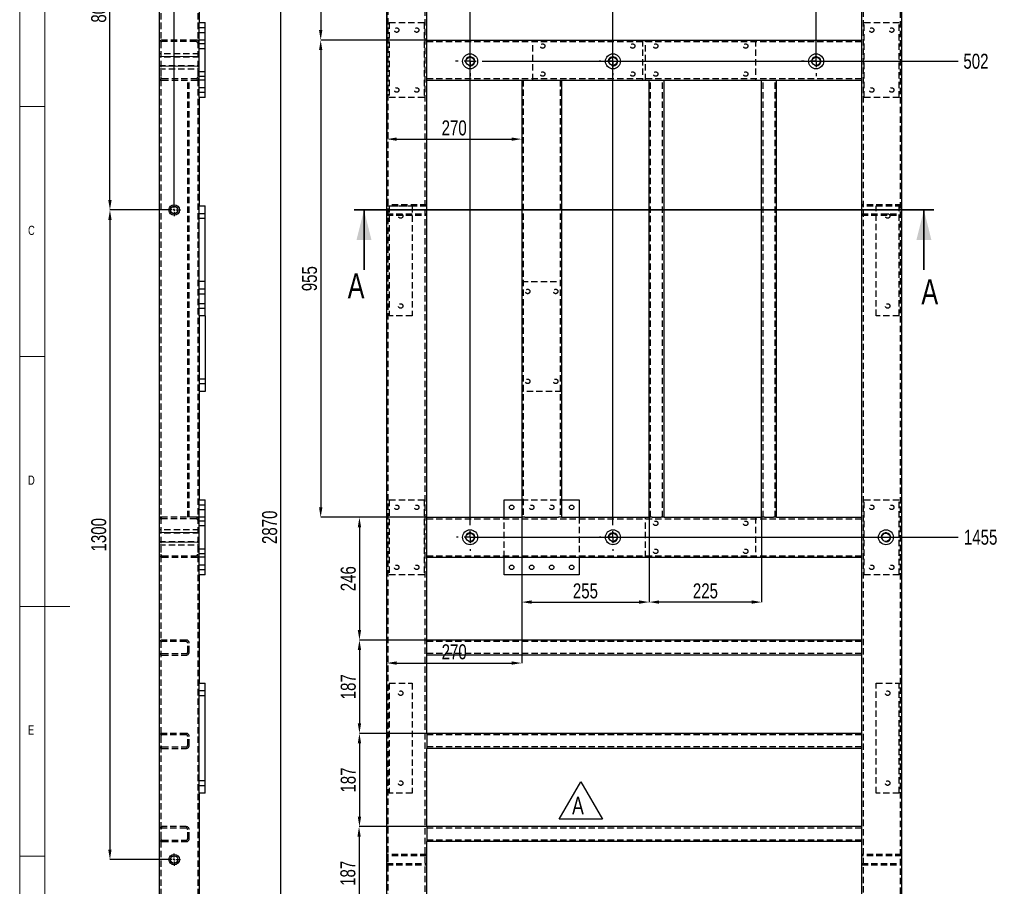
# Model space of a CAD drawing. Header units: millimetres. Extents: x 5 to 589, y 5 to 415.
# Tile 5 of 14: x 5 to 202, y 154 to 327. Entities that reach past the tile are written whole.
import ezdxf

# ---------------------------------------------------------------- set-up
doc = ezdxf.new("R2010")
doc.units = ezdxf.units.MM
doc.header["$PDSIZE"] = -1
doc.linetypes.add('CENTERX2', pattern=[20.32, 12.7, -2.54, 2.54, -2.54])
doc.linetypes.add('HIDDEN', pattern=[1.905, 1.27, -0.635])
for name, color, linetype in [('COTES', 1, 'Continuous'), ('NOTES', 6, 'Continuous'), ('TRAIT-FINS', 9, 'Continuous'), ('TRAIT-MIXTES', 3, 'CENTERX2'), ('TRAIT-TIRET', 2, 'HIDDEN')]:
    doc.layers.add(name, color=color, linetype=linetype)
doc.layers.add('TRAIT-FORT', color=4, linetype='Continuous', lineweight=25)
doc.styles.add('SLDTEXTSTYLE0', font='TXT', dxfattribs={"width": 0.75})
doc.dimstyles.new('SLDDIMSTYLE1', dxfattribs={"dimtxt": 3, "dimasz": 2, "dimexe": 0, "dimexo": 0.0625, "dimgap": 0.75, "dimtad": 0, "dimtih": 1, "dimtoh": 1, "dimdec": 0, "dimlfac": 10, "dimrnd": 1e-09, "dimzin": 12, "dimdsep": 46, "dimtxsty": 'SLDTEXTSTYLE0', "dimsah": 1, "dimcen": 0.09, "dimadec": 0, "dimazin": 3, "dimtfac": 1, "dimtdec": 0, "dimtofl": 0, "dimtmove": 0, "dimatfit": 3, "dimfxl": 1, "dimfrac": 2, "dimtolj": 1, "dimtzin": 12, "dimarcsym": 0})
doc.dimstyles.new('SLDDIMSTYLE2', dxfattribs={"dimtxt": 3, "dimasz": 2, "dimexe": 0, "dimexo": 0.0625, "dimgap": 0.75, "dimtad": 1, "dimdec": 0, "dimlfac": 10, "dimrnd": 1e-09, "dimzin": 12, "dimdsep": 46, "dimtxsty": 'SLDTEXTSTYLE0', "dimsah": 1, "dimcen": 0.09, "dimadec": 0, "dimazin": 3, "dimtfac": 1, "dimtdec": 0, "dimtofl": 0, "dimtmove": 0, "dimatfit": 3, "dimfxl": 1, "dimfrac": 2, "dimtolj": 1, "dimtzin": 12, "dimarcsym": 0})
doc.dimstyles.new('SLDDIMSTYLE6', dxfattribs={"dimtxt": 3, "dimasz": 2, "dimexe": 0, "dimexo": 0.0625, "dimgap": 0.75, "dimtad": 1, "dimdec": 0, "dimlfac": 10, "dimrnd": 1e-09, "dimzin": 12, "dimdsep": 46, "dimtxsty": 'SLDTEXTSTYLE0', "dimsah": 1, "dimcen": 0.09, "dimadec": 0, "dimazin": 3, "dimtfac": 1, "dimtdec": 0, "dimtmove": 0, "dimatfit": 0, "dimfxl": 1, "dimfrac": 2, "dimtolj": 1, "dimtzin": 12, "dimarcsym": 0})

# ---------------------------------------------------------------- blocks, each defined once
blk = doc.blocks.new('_D_1')
at = {"layer": 'COTES', "color": 0, "lineweight": -2, "transparency": 16777216}
blk.add_line((98.1, 319.07), (192.7, 319.07), dxfattribs=at)
at = {"layer": 'Defpoints', "color": 0, "transparency": 16777216}
for p in [(181.4, 369.32), (98.04, 319.07), (192.7, 319.07)]:
    blk.add_point(p, dxfattribs=at)
at = {"layer": 'COTES', "color": 0, "transparency": 16777216, "insert": (196.26, 319.07), "char_height": 3, "attachment_point": 5, "style": 'SLDTEXTSTYLE0'}
blk.add_mtext('\\A1;502', dxfattribs=at)
blk = doc.blocks.new('_D_2')
at = {"layer": 'COTES', "color": 0, "lineweight": -2, "transparency": 16777216}
blk.add_line((95.15, 223.82), (192.7, 223.82), dxfattribs=at)
at = {"layer": 'Defpoints', "color": 0, "transparency": 16777216}
for p in [(181.4, 369.32), (95.09, 223.82), (192.7, 223.82)]:
    blk.add_point(p, dxfattribs=at)
at = {"layer": 'COTES', "color": 0, "transparency": 16777216, "insert": (197.2, 223.82), "char_height": 3, "attachment_point": 5, "style": 'SLDTEXTSTYLE0'}
blk.add_mtext('\\A1;1455', dxfattribs=at)
blk = doc.blocks.new('_D_3')
at = {"layer": 'COTES', "color": 0, "lineweight": -2, "transparency": 16777216}
blk.add_line((181.46, 82.32), (192.7, 82.32), dxfattribs=at)
at = {"layer": 'Defpoints', "color": 0, "transparency": 16777216}
for p in [(181.4, 369.32), (181.4, 82.32), (192.7, 82.32)]:
    blk.add_point(p, dxfattribs=at)
at = {"layer": 'COTES', "color": 0, "transparency": 16777216, "insert": (197.39, 82.32), "char_height": 3, "attachment_point": 5, "style": 'SLDTEXTSTYLE0'}
blk.add_mtext('\\A1;2870', dxfattribs=at)
blk = doc.blocks.new('_D_5')
at = {"layer": 'COTES', "color": 0, "lineweight": -2, "transparency": 16777216}
blk.add_line((95.09, 226.58), (95.09, 374.34), dxfattribs=at)
at = {"layer": 'Defpoints', "color": 0, "transparency": 16777216}
for p in [(95.09, 374.34), (78.4, 369.32), (95.09, 226.52)]:
    blk.add_point(p, dxfattribs=at)
at = {"layer": 'COTES', "color": 0, "transparency": 16777216, "insert": (95.09, 377.72), "char_height": 3, "attachment_point": 5, "rotation": 90, "style": 'SLDTEXTSTYLE0'}
blk.add_mtext('\\A1;167', dxfattribs=at)
blk = doc.blocks.new('_D_6')
at = {"layer": 'COTES', "color": 0, "lineweight": -2, "transparency": 16777216}
blk.add_line((123.66, 226.58), (123.66, 374.34), dxfattribs=at)
at = {"layer": 'Defpoints', "color": 0, "transparency": 16777216}
for p in [(123.66, 374.34), (78.4, 369.32), (123.66, 226.52)]:
    blk.add_point(p, dxfattribs=at)
at = {"layer": 'COTES', "color": 0, "transparency": 16777216, "insert": (123.66, 378.09), "char_height": 3, "attachment_point": 5, "rotation": 90, "style": 'SLDTEXTSTYLE0'}
blk.add_mtext('\\A1;453', dxfattribs=at)
blk = doc.blocks.new('_D_7')
at = {"layer": 'COTES', "color": 0, "lineweight": -2, "transparency": 16777216}
blk.add_line((164.29, 319.13), (164.29, 374.34), dxfattribs=at)
at = {"layer": 'Defpoints', "color": 0, "transparency": 16777216}
for p in [(164.29, 374.34), (78.4, 369.32), (164.29, 319.07)]:
    blk.add_point(p, dxfattribs=at)
at = {"layer": 'COTES', "color": 0, "transparency": 16777216, "insert": (164.29, 378.09), "char_height": 3, "attachment_point": 5, "rotation": 90, "style": 'SLDTEXTSTYLE0'}
blk.add_mtext('\\A1;859', dxfattribs=at)
blk = doc.blocks.new('_D_8')
at = {"layer": 'COTES', "color": 0, "lineweight": -2, "transparency": 16777216}
for p, q in [((78.34, 369.32), (57.23, 369.32)), ((57.23, 84.32), (57.23, 367.32)), ((78.34, 82.32), (57.23, 82.32))]:
    blk.add_line(p, q, dxfattribs=at)
at = {"layer": 'COTES', "color": 0, "transparency": 16777216}
for points in [[(56.89, 367.32), (57.56, 367.32), (57.23, 369.32)], [(56.89, 84.32), (57.56, 84.32), (57.23, 82.32)]]:
    blk.add_solid(points, dxfattribs=at)
at = {"layer": 'Defpoints', "color": 0, "transparency": 16777216}
for p in [(57.23, 369.32), (78.4, 369.32), (78.4, 82.32)]:
    blk.add_point(p, dxfattribs=at)
at = {"layer": 'COTES', "color": 0, "transparency": 16777216, "insert": (53.48, 225.82), "char_height": 3, "attachment_point": 2, "rotation": 90, "style": 'SLDTEXTSTYLE0'}
blk.add_mtext('\\A1;2870', dxfattribs=at)
blk = doc.blocks.new('_D_9')
at = {"layer": 'COTES', "color": 0, "lineweight": -2, "transparency": 16777216}
for p, q in [((78.34, 369.32), (65.2, 369.32)), ((65.2, 367.32), (65.2, 325.32)), ((86.34, 323.32), (65.2, 323.32))]:
    blk.add_line(p, q, dxfattribs=at)
at = {"layer": 'COTES', "color": 0, "transparency": 16777216}
for points in [[(64.87, 367.32), (65.54, 367.32), (65.2, 369.32)], [(64.87, 325.32), (65.54, 325.32), (65.2, 323.32)]]:
    blk.add_solid(points, dxfattribs=at)
at = {"layer": 'Defpoints', "color": 0, "transparency": 16777216}
for p in [(78.4, 369.32), (65.2, 323.32), (86.4, 323.32)]:
    blk.add_point(p, dxfattribs=at)
at = {"layer": 'COTES', "color": 0, "transparency": 16777216, "insert": (61.45, 346.32), "char_height": 3, "attachment_point": 2, "rotation": 90, "style": 'SLDTEXTSTYLE0'}
blk.add_mtext('\\A1;460', dxfattribs=at)
blk = doc.blocks.new('_D_10')
at = {"layer": 'COTES', "color": 0, "lineweight": -2, "transparency": 16777216}
for p, q in [((86.34, 323.32), (65.2, 323.32)), ((65.2, 321.32), (65.2, 229.82)), ((86.34, 227.82), (65.2, 227.82))]:
    blk.add_line(p, q, dxfattribs=at)
at = {"layer": 'COTES', "color": 0, "transparency": 16777216}
for points in [[(64.87, 321.32), (65.54, 321.32), (65.2, 323.32)], [(64.87, 229.82), (65.54, 229.82), (65.2, 227.82)]]:
    blk.add_solid(points, dxfattribs=at)
at = {"layer": 'Defpoints', "color": 0, "transparency": 16777216}
for p in [(86.4, 323.32), (65.2, 227.82), (86.4, 227.82)]:
    blk.add_point(p, dxfattribs=at)
at = {"layer": 'COTES', "color": 0, "transparency": 16777216, "insert": (61.45, 275.57), "char_height": 3, "attachment_point": 2, "rotation": 90, "style": 'SLDTEXTSTYLE0'}
blk.add_mtext('\\A1;955', dxfattribs=at)
blk = doc.blocks.new('_D_12')
at = {"layer": 'COTES', "color": 0, "lineweight": -2, "transparency": 16777216}
for p, q in [((86.34, 227.82), (72.95, 227.82)), ((72.95, 225.82), (72.95, 205.25)), ((86.34, 203.25), (72.95, 203.25))]:
    blk.add_line(p, q, dxfattribs=at)
at = {"layer": 'COTES', "color": 0, "transparency": 16777216}
for points in [[(72.62, 225.82), (73.29, 225.82), (72.95, 227.82)], [(72.62, 205.25), (73.29, 205.25), (72.95, 203.25)]]:
    blk.add_solid(points, dxfattribs=at)
at = {"layer": 'Defpoints', "color": 0, "transparency": 16777216}
for p in [(86.4, 227.82), (72.95, 203.25), (86.4, 203.25)]:
    blk.add_point(p, dxfattribs=at)
at = {"layer": 'COTES', "color": 0, "transparency": 16777216, "insert": (69.2, 215.53), "char_height": 3, "attachment_point": 2, "rotation": 90, "style": 'SLDTEXTSTYLE0'}
blk.add_mtext('\\A1;246', dxfattribs=at)
blk = doc.blocks.new('_D_13')
at = {"layer": 'COTES', "color": 0, "lineweight": -2, "transparency": 16777216}
for p, q in [((86.34, 203.25), (72.95, 203.25)), ((72.95, 201.25), (72.95, 186.58)), ((86.34, 184.58), (72.95, 184.58))]:
    blk.add_line(p, q, dxfattribs=at)
at = {"layer": 'COTES', "color": 0, "transparency": 16777216}
for points in [[(72.62, 201.25), (73.29, 201.25), (72.95, 203.25)], [(72.62, 186.58), (73.29, 186.58), (72.95, 184.58)]]:
    blk.add_solid(points, dxfattribs=at)
at = {"layer": 'Defpoints', "color": 0, "transparency": 16777216}
for p in [(86.4, 203.25), (72.95, 184.58), (86.4, 184.58)]:
    blk.add_point(p, dxfattribs=at)
at = {"layer": 'COTES', "color": 0, "transparency": 16777216, "insert": (69.2, 193.91), "char_height": 3, "attachment_point": 2, "rotation": 90, "style": 'SLDTEXTSTYLE0'}
blk.add_mtext('\\A1;187', dxfattribs=at)
blk = doc.blocks.new('_D_17')
at = {"layer": 'COTES', "color": 0, "lineweight": -2, "transparency": 16777216}
for p, q in [((78.4, 369.26), (78.4, 303.5)), ((105.4, 315.26), (105.4, 303.5)), ((80.4, 303.5), (103.4, 303.5))]:
    blk.add_line(p, q, dxfattribs=at)
at = {"layer": 'COTES', "color": 0, "transparency": 16777216}
for points in [[(80.4, 303.83), (80.4, 303.17), (78.4, 303.5)], [(103.4, 303.83), (103.4, 303.17), (105.4, 303.5)]]:
    blk.add_solid(points, dxfattribs=at)
at = {"layer": 'Defpoints', "color": 0, "transparency": 16777216}
for p in [(78.4, 369.32), (105.4, 315.32), (105.4, 303.5)]:
    blk.add_point(p, dxfattribs=at)
at = {"layer": 'COTES', "color": 0, "transparency": 16777216, "insert": (91.9, 307.25), "char_height": 3, "attachment_point": 2, "style": 'SLDTEXTSTYLE0'}
blk.add_mtext('\\A1;270', dxfattribs=at)
blk = doc.blocks.new('_D_18')
at = {"layer": 'COTES', "color": 0, "lineweight": -2, "transparency": 16777216}
for p, q in [((105.4, 227.76), (105.4, 198.65)), ((78.4, 82.38), (78.4, 198.65)), ((80.4, 198.65), (103.4, 198.65))]:
    blk.add_line(p, q, dxfattribs=at)
at = {"layer": 'COTES', "color": 0, "transparency": 16777216}
for points in [[(80.4, 198.98), (80.4, 198.32), (78.4, 198.65)], [(103.4, 198.98), (103.4, 198.32), (105.4, 198.65)]]:
    blk.add_solid(points, dxfattribs=at)
at = {"layer": 'Defpoints', "color": 0, "transparency": 16777216}
for p in [(105.4, 227.82), (105.4, 198.65), (78.4, 82.32)]:
    blk.add_point(p, dxfattribs=at)
at = {"layer": 'COTES', "color": 0, "transparency": 16777216, "insert": (91.9, 202.4), "char_height": 3, "attachment_point": 2, "style": 'SLDTEXTSTYLE0'}
blk.add_mtext('\\A1;270', dxfattribs=at)
blk = doc.blocks.new('_D_19')
at = {"layer": 'COTES', "color": 0, "lineweight": -2, "transparency": 16777216}
for p, q in [((105.4, 227.76), (105.4, 210.85)), ((130.9, 227.76), (130.9, 210.85)), ((107.4, 210.85), (128.9, 210.85))]:
    blk.add_line(p, q, dxfattribs=at)
at = {"layer": 'COTES', "color": 0, "transparency": 16777216}
for points in [[(107.4, 211.19), (107.4, 210.52), (105.4, 210.85)], [(128.9, 211.19), (128.9, 210.52), (130.9, 210.85)]]:
    blk.add_solid(points, dxfattribs=at)
at = {"layer": 'Defpoints', "color": 0, "transparency": 16777216}
for p in [(105.4, 227.82), (130.9, 227.82), (130.9, 210.85)]:
    blk.add_point(p, dxfattribs=at)
at = {"layer": 'COTES', "color": 0, "transparency": 16777216, "insert": (118.15, 214.6), "char_height": 3, "attachment_point": 2, "style": 'SLDTEXTSTYLE0'}
blk.add_mtext('\\A1;255', dxfattribs=at)
blk = doc.blocks.new('_D_20')
at = {"layer": 'COTES', "color": 0, "lineweight": -2, "transparency": 16777216}
for p, q in [((130.9, 227.76), (130.9, 210.85)), ((153.4, 227.76), (153.4, 210.85)), ((151.4, 210.85), (132.9, 210.85))]:
    blk.add_line(p, q, dxfattribs=at)
at = {"layer": 'COTES', "color": 0, "transparency": 16777216}
for points in [[(132.9, 211.19), (132.9, 210.52), (130.9, 210.85)], [(151.4, 211.19), (151.4, 210.52), (153.4, 210.85)]]:
    blk.add_solid(points, dxfattribs=at)
at = {"layer": 'Defpoints', "color": 0, "transparency": 16777216}
for p in [(130.9, 227.82), (153.4, 227.82), (130.9, 210.85)]:
    blk.add_point(p, dxfattribs=at)
at = {"layer": 'COTES', "color": 0, "transparency": 16777216, "insert": (142.15, 214.6), "char_height": 3, "attachment_point": 2, "style": 'SLDTEXTSTYLE0'}
blk.add_mtext('\\A1;225', dxfattribs=at)
blk = doc.blocks.new('_D_21')
at = {"layer": 'COTES', "color": 0, "lineweight": -2, "transparency": 16777216}
for p, q in [((86.34, 184.58), (72.95, 184.58)), ((72.95, 182.58), (72.95, 167.91)), ((86.34, 165.91), (72.95, 165.91))]:
    blk.add_line(p, q, dxfattribs=at)
at = {"layer": 'COTES', "color": 0, "transparency": 16777216}
for points in [[(72.62, 182.58), (73.29, 182.58), (72.95, 184.58)], [(72.62, 167.91), (73.29, 167.91), (72.95, 165.91)]]:
    blk.add_solid(points, dxfattribs=at)
at = {"layer": 'Defpoints', "color": 0, "transparency": 16777216}
for p in [(86.4, 184.58), (72.95, 165.91), (86.4, 165.91)]:
    blk.add_point(p, dxfattribs=at)
at = {"layer": 'COTES', "color": 0, "transparency": 16777216, "insert": (69.2, 175.24), "char_height": 3, "attachment_point": 2, "rotation": 90, "style": 'SLDTEXTSTYLE0'}
blk.add_mtext('\\A1;187', dxfattribs=at)
blk = doc.blocks.new('_D_22')
at = {"layer": 'COTES', "color": 0, "lineweight": -2, "transparency": 16777216}
for p, q in [((86.34, 165.91), (72.88, 165.91)), ((72.88, 163.91), (72.88, 149.23)), ((86.34, 147.23), (72.88, 147.23))]:
    blk.add_line(p, q, dxfattribs=at)
at = {"layer": 'COTES', "color": 0, "transparency": 16777216}
for points in [[(72.55, 163.91), (73.21, 163.91), (72.88, 165.91)], [(72.55, 149.23), (73.21, 149.23), (72.88, 147.23)]]:
    blk.add_solid(points, dxfattribs=at)
at = {"layer": 'Defpoints', "color": 0, "transparency": 16777216}
for p in [(86.4, 165.91), (72.88, 147.23), (86.4, 147.23)]:
    blk.add_point(p, dxfattribs=at)
at = {"layer": 'COTES', "color": 0, "transparency": 16777216, "insert": (69.13, 156.57), "char_height": 3, "attachment_point": 2, "rotation": 90, "style": 'SLDTEXTSTYLE0'}
blk.add_mtext('\\A1;187', dxfattribs=at)
blk = doc.blocks.new('SW_NOTE_6')
at = {"layer": 'NOTES', "color": 0}
for p, q in [((-2.61, 0), (1.73, 7.51)), ((1.73, 7.51), (6.06, 0)), ((6.06, 0), (-2.61, 0))]:
    blk.add_line(p, q, dxfattribs=at)
at = {"layer": 'NOTES', "color": 0, "insert": (0, 4.51), "char_height": 3.5, "attachment_point": 1, "style": 'SLDTEXTSTYLE0'}
blk.add_mtext('A', dxfattribs=at)
blk = doc.blocks.new('SW_CENTERMARKSYMBOL_0')
at = {"layer": 'TRAIT-MIXTES', "color": 0}
for p, q in [((0, 2.4), (0, 2.95)), ((-2.4, 0), (-2.95, 0)), ((0, 0), (-1.2, 0)), ((0, 0), (0, 1.2)), ((0, 0), (0, -1.2)), ((0, 0), (1.2, 0)), ((2.4, 0), (2.95, 0)), ((0, -2.4), (0, -2.95))]:
    blk.add_line(p, q, dxfattribs=at)
blk = doc.blocks.new('SW_CENTERMARKSYMBOL_1')
at = {"layer": 'TRAIT-MIXTES', "color": 0}
for p, q in [((0, 2.4), (0, 2.75)), ((-2.4, 0), (-2.75, 0)), ((0, 0), (-1.2, 0)), ((0, 0), (0, 1.2)), ((0, 0), (0, -1.2)), ((0, 0), (1.2, 0)), ((2.4, 0), (2.75, 0)), ((0, -2.4), (0, -2.75))]:
    blk.add_line(p, q, dxfattribs=at)
blk = doc.blocks.new('SW_CENTERMARKSYMBOL_2')
at = {"layer": 'TRAIT-MIXTES', "color": 0}
for p, q in [((0, 2.4), (0, 2.95)), ((-2.4, 0), (-2.95, 0)), ((0, 0), (-1.2, 0)), ((0, 0), (0, 1.2)), ((0, 0), (0, -1.2)), ((0, 0), (1.2, 0)), ((2.4, 0), (2.95, 0)), ((0, -2.4), (0, -2.95))]:
    blk.add_line(p, q, dxfattribs=at)
blk = doc.blocks.new('SW_CENTERMARKSYMBOL_3')
at = {"layer": 'TRAIT-MIXTES', "color": 0}
for p, q in [((0, 2.4), (0, 2.7)), ((-2.4, 0), (-2.7, 0)), ((0, 0), (-1.2, 0)), ((0, 0), (0, 1.2)), ((0, 0), (0, -1.2)), ((0, 0), (1.2, 0)), ((2.4, 0), (2.7, 0)), ((0, -2.4), (0, -2.7))]:
    blk.add_line(p, q, dxfattribs=at)
blk = doc.blocks.new('SW_CENTERMARKSYMBOL_4')
at = {"layer": 'TRAIT-MIXTES', "color": 0}
for p, q in [((0, 2.4), (0, 2.7)), ((-2.4, 0), (-2.7, 0)), ((0, 0), (-1.2, 0)), ((0, 0), (0, 1.2)), ((0, 0), (0, -1.2)), ((0, 0), (1.2, 0)), ((2.4, 0), (2.7, 0)), ((0, -2.4), (0, -2.7))]:
    blk.add_line(p, q, dxfattribs=at)
blk = doc.blocks.new('_D_56')
at = {"layer": 'COTES', "color": 0, "lineweight": -2, "transparency": 16777216}
for p, q in [((33.44, 369.32), (23.05, 369.32)), ((23.05, 291.32), (23.05, 367.32)), ((34.59, 289.32), (23.05, 289.32))]:
    blk.add_line(p, q, dxfattribs=at)
at = {"layer": 'COTES', "color": 0, "transparency": 16777216}
for points in [[(22.72, 367.32), (23.38, 367.32), (23.05, 369.32)], [(22.72, 291.32), (23.38, 291.32), (23.05, 289.32)]]:
    blk.add_solid(points, dxfattribs=at)
at = {"layer": 'Defpoints', "color": 0, "transparency": 16777216}
for p in [(23.05, 369.32), (33.5, 369.32), (34.65, 289.32)]:
    blk.add_point(p, dxfattribs=at)
at = {"layer": 'COTES', "color": 0, "transparency": 16777216, "insert": (19.3, 329.32), "char_height": 3, "attachment_point": 2, "rotation": 90, "style": 'SLDTEXTSTYLE0'}
blk.add_mtext('\\A1;800', dxfattribs=at)
blk = doc.blocks.new('_D_57')
at = {"layer": 'COTES', "color": 0, "lineweight": -2, "transparency": 16777216}
for p, q in [((34.59, 289.32), (23.05, 289.32)), ((23.05, 287.32), (23.05, 161.32)), ((34.59, 159.32), (23.05, 159.32))]:
    blk.add_line(p, q, dxfattribs=at)
at = {"layer": 'COTES', "color": 0, "transparency": 16777216}
for points in [[(22.72, 287.32), (23.38, 287.32), (23.05, 289.32)], [(22.72, 161.32), (23.38, 161.32), (23.05, 159.32)]]:
    blk.add_solid(points, dxfattribs=at)
at = {"layer": 'Defpoints', "color": 0, "transparency": 16777216}
for p in [(34.65, 289.32), (23.05, 159.32), (34.65, 159.32)]:
    blk.add_point(p, dxfattribs=at)
at = {"layer": 'COTES', "color": 0, "transparency": 16777216, "insert": (19.3, 224.32), "char_height": 3, "attachment_point": 2, "rotation": 90, "style": 'SLDTEXTSTYLE0'}
blk.add_mtext('\\A1;1300', dxfattribs=at)
blk = doc.blocks.new('_D_58')
at = {"layer": 'COTES', "color": 0, "lineweight": -2, "transparency": 16777216}
for p, q in [((30.9, 379.82), (28.9, 379.82)), ((32.9, 368.78), (32.9, 379.82)), ((32.9, 379.82), (35.9, 379.82)), ((35.9, 290.63), (35.9, 379.82)), ((37.9, 379.82), (45.81, 379.82))]:
    blk.add_line(p, q, dxfattribs=at)
at = {"layer": 'COTES', "color": 0, "transparency": 16777216}
for points in [[(30.9, 380.15), (30.9, 379.49), (32.9, 379.82)], [(37.9, 380.15), (37.9, 379.49), (35.9, 379.82)]]:
    blk.add_solid(points, dxfattribs=at)
at = {"layer": 'Defpoints', "color": 0, "transparency": 16777216}
for p in [(32.9, 379.82), (32.9, 368.72), (35.9, 290.57)]:
    blk.add_point(p, dxfattribs=at)
at = {"layer": 'COTES', "color": 0, "transparency": 16777216, "insert": (43.37, 383.57), "char_height": 3, "attachment_point": 2, "style": 'SLDTEXTSTYLE0'}
blk.add_mtext('\\A1;30', dxfattribs=at)
blk = doc.blocks.new('SW_CENTERMARKSYMBOL_23')
at = {"layer": 'TRAIT-MIXTES', "color": 0}
for p, q in [((-0.4, 0), (-1.25, 0)), ((0, 0), (-0.2, 0)), ((0, 0.4), (0, 1.25)), ((0, 0), (0, 0.2)), ((0, 0), (0, -0.2)), ((0, 0), (0.2, 0)), ((0.4, 0), (1.25, 0)), ((0, -0.4), (0, -1.25))]:
    blk.add_line(p, q, dxfattribs=at)
blk = doc.blocks.new('SW_CENTERMARKSYMBOL_24')
at = {"layer": 'TRAIT-MIXTES', "color": 0}
for p, q in [((-0.4, 0), (-1.25, 0)), ((0, 0), (-0.2, 0)), ((0, 0.4), (0, 1.25)), ((0, 0), (0, 0.2)), ((0, 0), (0, -0.2)), ((0, 0), (0.2, 0)), ((0.4, 0), (1.25, 0)), ((0, -0.4), (0, -1.25))]:
    blk.add_line(p, q, dxfattribs=at)

msp = doc.modelspace()

# ---------------------------------------------------------------- linework, layer by layer
at = {"lineweight": 18}
for p, q in [((5, 415), (5, 5)), ((10, 410), (10, 10)), ((5, 310), (10, 310)), ((10, 260), (5, 260)), ((5, 210), (15, 210)), ((10, 160), (5, 160))]:
    msp.add_line(p, q, dxfattribs=at)
at = {"lineweight": 35}
for p, q in [((187.86, 289.32), (71.87, 289.32)), ((73.87, 277.32), (73.87, 289.32)), ((185.86, 277.32), (185.86, 289.32))]:
    msp.add_line(p, q, dxfattribs=at)
for points in [[(73.87, 289.32), (72.37, 283.32), (75.37, 283.32)], [(185.86, 289.32), (184.36, 283.32), (187.36, 283.32)]]:
    msp.add_solid(points, dxfattribs=at)
at = {"layer": 'TRAIT-FINS', "lineweight": 18}
for p, q in [((32.9, 320.02), (40.9, 320.02)), ((32.9, 320.02), (40.9, 320.02)), ((32.9, 320.02), (40.9, 320.02)), ((32.9, 318.12), (40.9, 318.12)), ((32.9, 318.12), (40.9, 318.12)), ((32.9, 318.12), (40.9, 318.12)), ((32.9, 224.77), (40.9, 224.77)), ((32.9, 224.77), (40.9, 224.77)), ((32.9, 224.77), (40.9, 224.77)), ((32.9, 222.87), (40.9, 222.87)), ((32.9, 222.87), (40.9, 222.87)), ((32.9, 222.87), (40.9, 222.87))]:
    msp.add_line(p, q, dxfattribs=at)
for centre in [(95.09, 319.07), (123.66, 319.07), (164.29, 319.07), (95.09, 223.82), (123.66, 223.82), (178.26, 223.82)]:
    msp.add_arc(centre, 0.952, 255, 195, dxfattribs=at)
at = {"layer": 'TRAIT-FORT', "lineweight": 25}
for p, q in [((32.9, 368.72), (32.9, 82.92)), ((78.4, 82.32), (78.4, 369.32)), ((181.4, 369.32), (181.4, 82.32)), ((40.9, 357.82), (40.9, 326.82)), ((86.4, 323.32), (86.4, 338.82)), ((173.4, 338.82), (173.4, 323.32)), ((40.9, 311.82), (40.9, 326.82)), ((40.9, 326.82), (42.1, 326.82)), ((42.1, 311.82), (42.1, 326.82)), ((86.4, 322.72), (86.4, 323.32)), ((86.4, 323.32), (173.4, 323.32)), ((173.4, 323.32), (173.4, 322.72)), ((86.4, 315.92), (86.4, 322.72)), ((173.4, 322.72), (173.4, 315.92)), ((86.4, 315.32), (86.4, 315.92)), ((86.4, 315.32), (105.4, 315.32)), ((86.4, 227.82), (86.4, 315.32)), ((105.4, 315.32), (105.4, 227.82)), ((105.4, 315.32), (106, 315.32)), ((106, 315.32), (112.8, 315.32)), ((112.8, 315.32), (113.4, 315.32)), ((113.4, 315.32), (130.9, 315.32)), ((113.4, 315.32), (113.4, 227.82)), ((130.9, 315.32), (131.5, 315.32)), ((130.9, 227.82), (130.9, 315.32)), ((131.5, 315.32), (133.3, 315.32)), ((133.3, 315.32), (133.9, 315.32)), ((133.9, 315.32), (153.4, 315.32)), ((133.9, 227.82), (133.9, 315.32)), ((153.4, 227.82), (153.4, 315.32)), ((153.4, 315.32), (154, 315.32)), ((154, 315.32), (155.8, 315.32)), ((155.8, 315.32), (156.4, 315.32)), ((156.4, 315.32), (173.4, 315.32)), ((156.4, 227.82), (156.4, 315.32)), ((173.4, 315.92), (173.4, 315.32)), ((173.4, 315.32), (173.4, 227.82)), ((40.9, 311.82), (40.9, 290.12)), ((42.1, 311.82), (40.9, 311.82)), ((40.9, 268.12), (40.9, 290.12)), ((40.9, 290.12), (42.1, 290.12)), ((42.1, 268.12), (42.1, 290.12)), ((40.9, 268.12), (40.9, 231.32)), ((42.1, 268.12), (40.9, 268.12)), ((42.1, 268.12), (42.1, 253.02)), ((42.1, 253.02), (40.9, 253.02)), ((40.9, 231.32), (42.1, 231.32)), ((40.9, 216.32), (40.9, 231.32)), ((42.1, 216.32), (42.1, 231.32)), ((101.9, 227.82), (101.9, 231.32)), ((101.9, 231.32), (105.4, 231.32)), ((113.4, 231.32), (116.9, 231.32)), ((116.9, 231.32), (116.9, 227.82)), ((86.4, 227.22), (86.4, 227.82)), ((86.4, 227.82), (105.4, 227.82)), ((86.4, 220.42), (86.4, 227.22)), ((106, 227.82), (105.4, 227.82)), ((106, 227.82), (112.8, 227.82)), ((113.4, 227.82), (112.8, 227.82)), ((113.4, 227.82), (130.9, 227.82)), ((131.5, 227.82), (130.9, 227.82)), ((131.5, 227.82), (133.3, 227.82)), ((133.9, 227.82), (133.3, 227.82)), ((133.9, 227.82), (153.4, 227.82)), ((154, 227.82), (153.4, 227.82)), ((154, 227.82), (155.8, 227.82)), ((156.4, 227.82), (155.8, 227.82)), ((156.4, 227.82), (173.4, 227.82)), ((173.4, 227.82), (173.4, 227.22)), ((173.4, 227.22), (173.4, 220.42)), ((86.4, 219.82), (86.4, 220.42)), ((86.4, 219.82), (173.4, 219.82)), ((86.4, 203.25), (86.4, 219.82)), ((101.9, 216.32), (101.9, 219.82)), ((116.9, 219.82), (116.9, 216.32)), ((173.4, 220.42), (173.4, 219.82)), ((173.4, 219.82), (173.4, 203.25)), ((40.9, 216.32), (40.9, 194.62)), ((42.1, 216.32), (40.9, 216.32)), ((116.9, 216.32), (101.9, 216.32)), ((86.4, 202.65), (86.4, 203.25)), ((173.4, 203.25), (86.4, 203.25)), ((173.4, 203.25), (173.4, 202.65)), ((86.4, 200.85), (86.4, 202.65)), ((173.4, 202.65), (173.4, 200.85)), ((86.4, 200.25), (86.4, 200.85)), ((86.4, 184.58), (86.4, 200.25)), ((173.4, 200.25), (86.4, 200.25)), ((173.4, 200.85), (173.4, 200.25)), ((173.4, 200.25), (173.4, 184.58)), ((40.9, 194.62), (42.1, 194.62)), ((40.9, 172.62), (40.9, 194.62)), ((42.1, 172.62), (42.1, 194.62)), ((173.4, 184.58), (86.4, 184.58)), ((86.4, 184.58), (86.4, 183.98)), ((86.4, 183.98), (86.4, 182.18)), ((173.4, 184.58), (173.4, 183.98)), ((173.4, 183.98), (173.4, 182.18)), ((86.4, 182.18), (86.4, 181.58)), ((86.4, 165.91), (86.4, 181.58)), ((173.4, 181.58), (86.4, 181.58)), ((173.4, 182.18), (173.4, 181.58)), ((173.4, 181.58), (173.4, 165.91)), ((40.9, 172.62), (40.9, 137.52)), ((42.1, 172.62), (40.9, 172.62)), ((173.4, 165.91), (86.4, 165.91)), ((86.4, 165.91), (86.4, 165.31)), ((173.4, 165.91), (173.4, 165.31)), ((86.4, 165.31), (86.4, 163.51)), ((86.4, 163.51), (86.4, 162.91)), ((173.4, 165.31), (173.4, 163.51)), ((173.4, 163.51), (173.4, 162.91)), ((86.4, 147.23), (86.4, 162.91)), ((173.4, 162.91), (86.4, 162.91)), ((173.4, 162.91), (173.4, 147.23))]:
    msp.add_line(p, q, dxfattribs=at)
for centre, radius in [((95.09, 319.07), 1.5), ((95.09, 319.07), 0.833), ((123.66, 319.07), 1.5), ((123.66, 319.07), 0.833), ((164.29, 319.07), 1.5), ((164.29, 319.07), 0.833), ((35.9, 289.32), 1.05), ((35.9, 289.32), 0.75), ((103.4, 229.82), 0.45), ((115.4, 229.82), 0.45), ((95.09, 223.82), 1.5), ((95.09, 223.82), 0.833), ((123.66, 223.82), 1.5), ((123.66, 223.82), 0.833), ((178.26, 223.82), 1.5), ((178.26, 223.82), 0.833), ((103.4, 217.82), 0.45), ((107.4, 217.82), 0.45), ((111.4, 217.82), 0.45), ((115.4, 217.82), 0.45), ((35.9, 159.32), 1.05), ((35.9, 159.32), 0.75)]:
    msp.add_circle(centre, radius, dxfattribs=at)
at = {"layer": 'TRAIT-TIRET'}
for p, q in [((33.2, 368.72), (33.2, 82.92)), ((40.6, 368.72), (40.6, 82.92)), ((78.7, 82.62), (78.7, 369.02)), ((181.1, 369.02), (181.1, 82.62)), ((86.1, 90.02), (86.1, 361.62)), ((173.7, 361.62), (173.7, 90.02)), ((42.1, 325.77), (40.9, 325.77)), ((78.9, 326.82), (85.9, 326.82)), ((78.9, 326.82), (78.9, 311.82)), ((85.9, 326.82), (85.9, 311.82)), ((173.9, 311.82), (173.9, 326.82)), ((173.9, 326.82), (180.9, 326.82)), ((180.9, 311.82), (180.9, 326.82)), ((40.3, 323.32), (33.5, 323.32)), ((40.3, 323.02), (33.5, 323.02)), ((40.9, 324.87), (42.1, 324.87)), ((42.1, 323.32), (40.9, 323.32)), ((86.4, 323.02), (173.4, 323.02)), ((107.6, 315.32), (107.6, 323.32)), ((129.6, 323.32), (129.6, 315.32)), ((130.2, 315.32), (130.2, 323.32)), ((152.2, 323.32), (152.2, 315.32)), ((42.1, 322.57), (40.9, 322.57)), ((40.9, 321.67), (42.1, 321.67)), ((33.2, 320.57), (32.9, 320.57)), ((40.9, 320.57), (32.9, 320.57)), ((40.9, 319.9), (32.9, 319.9)), ((40.9, 320.57), (40.6, 320.57)), ((32.9, 318.24), (40.9, 318.24)), ((32.9, 317.57), (33.2, 317.57)), ((32.9, 317.57), (40.9, 317.57)), ((40.6, 317.57), (40.9, 317.57)), ((32.9, 315.32), (33.5, 315.32)), ((33.5, 315.62), (40.3, 315.62)), ((33.5, 315.32), (40.3, 315.32)), ((38.6, 227.82), (38.6, 315.32)), ((38.9, 227.82), (38.9, 315.32)), ((40.3, 315.32), (40.9, 315.32)), ((42.1, 316.97), (40.9, 316.97)), ((40.9, 316.07), (42.1, 316.07)), ((42.1, 315.32), (40.9, 315.32)), ((86.4, 315.62), (173.4, 315.62)), ((105.7, 315.32), (105.7, 227.82)), ((113.1, 315.32), (113.1, 227.82)), ((131.2, 227.82), (131.2, 315.32)), ((133.6, 227.82), (133.6, 315.32)), ((153.7, 227.82), (153.7, 315.32)), ((156.1, 227.82), (156.1, 315.32)), ((42.1, 313.77), (40.9, 313.77)), ((40.9, 312.87), (42.1, 312.87)), ((85.9, 311.82), (78.9, 311.82)), ((180.9, 311.82), (173.9, 311.82)), ((78.4, 288.27), (78.4, 290.37)), ((78.7, 290.37), (78.4, 290.37)), ((86.4, 290.37), (78.4, 290.37)), ((86.4, 290.07), (78.4, 290.07)), ((78.9, 290.12), (83.5, 290.12)), ((78.9, 290.12), (78.9, 268.12)), ((83.5, 290.12), (83.5, 268.12)), ((86.4, 290.37), (86.1, 290.37)), ((173.7, 290.37), (173.4, 290.37)), ((181.4, 290.37), (173.4, 290.37)), ((181.4, 290.07), (173.4, 290.07)), ((176.3, 268.12), (176.3, 290.12)), ((176.3, 290.12), (180.9, 290.12)), ((180.9, 268.12), (180.9, 290.12)), ((181.4, 290.37), (181.1, 290.37)), ((181.4, 290.37), (181.4, 289.32)), ((42.1, 288.57), (40.9, 288.57)), ((40.9, 287.67), (42.1, 287.67)), ((78.4, 288.57), (86.4, 288.57)), ((78.4, 288.27), (78.7, 288.27)), ((78.4, 288.27), (86.4, 288.27)), ((86.1, 288.27), (86.4, 288.27)), ((173.4, 288.57), (181.4, 288.57)), ((173.4, 288.27), (173.7, 288.27)), ((173.4, 288.27), (181.4, 288.27)), ((181.1, 288.27), (181.4, 288.27)), ((181.4, 289.32), (181.4, 288.27)), ((42.1, 275.02), (40.9, 275.02)), ((105.4, 275.02), (113.4, 275.02)), ((42.1, 273.47), (40.9, 273.47)), ((40.9, 272.57), (42.1, 272.57)), ((42.1, 270.57), (40.9, 270.57)), ((40.9, 269.67), (42.1, 269.67)), ((83.5, 268.12), (78.9, 268.12)), ((180.9, 268.12), (176.3, 268.12)), ((42.1, 255.47), (40.9, 255.47)), ((40.9, 254.57), (42.1, 254.57)), ((113.4, 253.02), (105.4, 253.02)), ((78.9, 231.32), (85.9, 231.32)), ((78.9, 231.32), (78.9, 216.32)), ((85.9, 231.32), (85.9, 216.32)), ((105.4, 231.32), (113.4, 231.32)), ((173.9, 216.32), (173.9, 231.32)), ((173.9, 231.32), (180.9, 231.32)), ((180.9, 216.32), (180.9, 231.32)), ((42.1, 230.27), (40.9, 230.27)), ((40.9, 229.37), (42.1, 229.37)), ((33.5, 227.82), (32.9, 227.82)), ((40.3, 227.82), (33.5, 227.82)), ((40.3, 227.52), (33.5, 227.52)), ((40.9, 227.82), (40.3, 227.82)), ((42.1, 227.82), (40.9, 227.82)), ((42.1, 227.07), (40.9, 227.07)), ((86.4, 227.52), (173.4, 227.52)), ((101.9, 219.82), (101.9, 227.82)), ((116.9, 227.82), (116.9, 219.82)), ((130.2, 219.82), (130.2, 227.82)), ((152.2, 227.82), (152.2, 219.82)), ((33.2, 225.32), (32.9, 225.32)), ((40.9, 225.32), (32.9, 225.32)), ((40.9, 224.66), (32.9, 224.66)), ((40.9, 225.32), (40.6, 225.32)), ((40.9, 226.17), (42.1, 226.17)), ((32.9, 222.99), (40.9, 222.99)), ((32.9, 222.32), (33.2, 222.32)), ((32.9, 222.32), (40.9, 222.32)), ((40.6, 222.32), (40.9, 222.32)), ((42.1, 221.47), (40.9, 221.47)), ((40.9, 220.57), (42.1, 220.57)), ((33.5, 220.12), (40.3, 220.12)), ((33.5, 219.82), (40.3, 219.82)), ((42.1, 219.82), (40.9, 219.82)), ((86.4, 220.12), (173.4, 220.12)), ((42.1, 218.27), (40.9, 218.27)), ((40.9, 217.37), (42.1, 217.37)), ((85.9, 216.32), (78.9, 216.32)), ((180.9, 216.32), (173.9, 216.32)), ((38.3, 203.25), (33.5, 203.25)), ((38.3, 202.95), (33.5, 202.95)), ((173.4, 202.95), (86.4, 202.95)), ((38.6, 200.85), (38.6, 202.65)), ((38.9, 200.85), (38.9, 202.65)), ((33.5, 200.55), (38.3, 200.55)), ((33.5, 200.25), (38.3, 200.25)), ((173.4, 200.55), (86.4, 200.55)), ((42.1, 193.07), (40.9, 193.07)), ((78.9, 194.62), (78.9, 172.62)), ((78.9, 194.62), (83.5, 194.62)), ((83.5, 194.62), (83.5, 172.62)), ((176.3, 172.62), (176.3, 194.62)), ((176.3, 194.62), (180.9, 194.62)), ((180.9, 172.62), (180.9, 194.62)), ((40.9, 192.17), (42.1, 192.17)), ((38.3, 184.58), (33.5, 184.58)), ((38.3, 184.28), (33.5, 184.28)), ((38.6, 182.18), (38.6, 183.98)), ((38.9, 182.18), (38.9, 183.98)), ((173.4, 184.28), (86.4, 184.28)), ((33.5, 181.88), (38.3, 181.88)), ((33.5, 181.58), (38.3, 181.58)), ((173.4, 181.88), (86.4, 181.88)), ((42.1, 175.07), (40.9, 175.07)), ((40.9, 174.17), (42.1, 174.17)), ((83.5, 172.62), (78.9, 172.62)), ((180.9, 172.62), (176.3, 172.62)), ((38.3, 165.91), (33.5, 165.91)), ((38.3, 165.61), (33.5, 165.61)), ((173.4, 165.61), (86.4, 165.61)), ((38.6, 163.51), (38.6, 165.31)), ((38.9, 163.51), (38.9, 165.31)), ((33.5, 163.21), (38.3, 163.21)), ((33.5, 162.91), (38.3, 162.91)), ((173.4, 163.21), (86.4, 163.21)), ((78.4, 158.27), (78.4, 160.37)), ((78.7, 160.37), (78.4, 160.37)), ((86.4, 160.37), (78.4, 160.37)), ((86.4, 160.07), (78.4, 160.07)), ((86.4, 160.37), (86.1, 160.37)), ((173.7, 160.37), (173.4, 160.37)), ((181.4, 160.37), (173.4, 160.37)), ((181.4, 160.07), (173.4, 160.07)), ((181.4, 160.37), (181.1, 160.37)), ((181.4, 160.37), (181.4, 159.32)), ((78.4, 158.57), (86.4, 158.57)), ((78.4, 158.27), (78.7, 158.27)), ((78.4, 158.27), (86.4, 158.27)), ((86.1, 158.27), (86.4, 158.27)), ((173.4, 158.57), (181.4, 158.57)), ((173.4, 158.27), (173.7, 158.27)), ((173.4, 158.27), (181.4, 158.27)), ((181.1, 158.27), (181.4, 158.27)), ((181.4, 159.32), (181.4, 158.27))]:
    msp.add_line(p, q, dxfattribs=at)
for centre in [(80.4, 325.32), (84.4, 325.32), (175.4, 325.32), (179.4, 325.32), (109.6, 322.12), (127.6, 322.12), (132.2, 322.12), (150.2, 322.12), (109.6, 316.52), (127.6, 316.52), (132.2, 316.52), (150.2, 316.52), (80.4, 313.32), (84.4, 313.32), (175.4, 313.32), (179.4, 313.32), (81.2, 288.12), (178.6, 288.12), (106.6, 273.02), (112.2, 273.02), (81.2, 270.12), (178.6, 270.12), (106.6, 255.02), (112.2, 255.02), (80.4, 229.82), (84.4, 229.82), (107.4, 229.82), (111.4, 229.82), (175.4, 229.82), (179.4, 229.82), (132.2, 226.62), (150.2, 226.62), (132.2, 221.02), (150.2, 221.02), (80.4, 217.82), (84.4, 217.82), (175.4, 217.82), (179.4, 217.82), (81.2, 192.62), (178.6, 192.62), (81.2, 174.62), (178.6, 174.62)]:
    msp.add_circle(centre, 0.45, dxfattribs=at)
for centre, radius, start, end in [((33.5, 322.72), 0.6, 90, 180), ((33.5, 322.72), 0.3, 90, 180), ((40.3, 322.72), 0.6, 0, 90), ((40.3, 322.72), 0.3, 0, 90), ((33.5, 315.92), 0.6, 180, 270), ((33.5, 315.92), 0.3, 180, 270), ((40.3, 315.92), 0.6, 270, 0), ((40.3, 315.92), 0.3, 270, 0), ((33.5, 227.22), 0.6, 90, 180), ((33.5, 227.22), 0.3, 90, 180), ((40.3, 227.22), 0.6, 0, 90), ((40.3, 227.22), 0.3, 0, 90), ((33.5, 220.42), 0.6, 180, 270), ((33.5, 220.42), 0.3, 180, 270), ((40.3, 220.42), 0.6, 270, 0), ((40.3, 220.42), 0.3, 270, 0), ((33.5, 202.65), 0.6, 90, 180), ((33.5, 202.65), 0.3, 90, 180), ((38.3, 202.65), 0.6, 0, 90), ((38.3, 202.65), 0.3, 0, 90), ((33.5, 200.85), 0.6, 180, 270), ((33.5, 200.85), 0.3, 180, 270), ((38.3, 200.85), 0.3, 270, 0), ((38.3, 200.85), 0.6, 270, 0), ((33.5, 183.98), 0.6, 90, 180), ((33.5, 183.98), 0.3, 90, 180), ((38.3, 183.98), 0.6, 0, 90), ((38.3, 183.98), 0.3, 0, 90), ((33.5, 182.18), 0.6, 180, 270), ((33.5, 182.18), 0.3, 180, 270), ((38.3, 182.18), 0.6, 270, 0), ((38.3, 182.18), 0.3, 270, 0), ((33.5, 165.31), 0.6, 90, 180), ((33.5, 165.31), 0.3, 90, 180), ((38.3, 165.31), 0.6, 0, 90), ((38.3, 165.31), 0.3, 0, 90), ((33.5, 163.51), 0.6, 180, 270), ((33.5, 163.51), 0.3, 180, 270), ((38.3, 163.51), 0.6, 270, 0), ((38.3, 163.51), 0.3, 270, 0)]:
    msp.add_arc(centre, radius, start, end, dxfattribs=at)

# ---------------------------------------------------------------- block references
at = {"layer": 'NOTES'}
msp.add_blockref('SW_NOTE_6', (115.49, 167.38), dxfattribs=at)
at = {"layer": 'TRAIT-MIXTES'}
for name, p in [('SW_CENTERMARKSYMBOL_0', (95.09, 319.07)), ('SW_CENTERMARKSYMBOL_1', (123.66, 319.07)), ('SW_CENTERMARKSYMBOL_2', (164.29, 319.07)), ('SW_CENTERMARKSYMBOL_23', (35.9, 289.32)), ('SW_CENTERMARKSYMBOL_4', (95.09, 223.82)), ('SW_CENTERMARKSYMBOL_3', (123.66, 223.82)), ('SW_CENTERMARKSYMBOL_24', (35.9, 159.32))]:
    msp.add_blockref(name, p, dxfattribs=at)

# ---------------------------------------------------------------- texts
at = {"char_height": 5, "attachment_point": 1, "style": 'SLDTEXTSTYLE0'}
for insert in [(70.61, 276.65), (185.35, 275.47)]:
    msp.add_mtext('A', dxfattribs=dict(at, insert=insert))
at = {"layer": 'NOTES', "char_height": 1.85, "attachment_point": 1, "style": 'SLDTEXTSTYLE0'}
for s, insert in [('C', (6.67, 286.17)), ('D', (6.67, 236.17)), ('E', (6.67, 186.17))]:
    msp.add_mtext(s, dxfattribs=dict(at, insert=insert))

# ---------------------------------------------------------------- dimensions: what is measured, and where the dimension line sits
at = {"layer": 'COTES'}
for base, p1, p2, dimstyle, picture, middle in [((32.9, 379.82), (35.9, 290.57), (32.9, 368.72), 'SLDDIMSTYLE6', '_D_58', (43.37, 379.82)), ((105.4, 303.5), (78.4, 369.32), (105.4, 315.32), 'SLDDIMSTYLE2', '_D_17', (91.9, 303.5)), ((105.4, 198.65), (78.4, 82.32), (105.4, 227.82), 'SLDDIMSTYLE2', '_D_18', (91.9, 198.65)), ((130.9, 210.85), (105.4, 227.82), (130.9, 227.82), 'SLDDIMSTYLE2', '_D_19', (118.15, 210.85)), ((130.9, 210.85), (153.4, 227.82), (130.9, 227.82), 'SLDDIMSTYLE2', '_D_20', (142.15, 210.85))]:
    dim = msp.add_linear_dim(base=base, p1=p1, p2=p2, dimstyle=dimstyle, dxfattribs=at)
    dim.commit()
    dim.dimension.update_dxf_attribs({"geometry": picture, "text_midpoint": middle, "dimtype": 160})
for feature_location, offset, dtype, origin, picture, middle in [((123.66, 226.52), (0, 147.82), 1, (78.4, 369.32), '_D_6', (123.66, 378.09)), ((164.29, 319.07), (0, 55.27), 1, (78.4, 369.32), '_D_7', (164.29, 378.09)), ((95.09, 226.52), (0, 147.82), 1, (78.4, 369.32), '_D_5', (95.09, 377.72)), ((95.09, 223.82), (97.61, 0), 0, (181.4, 369.32), '_D_2', (197.2, 223.82)), ((98.0374, 319.0713), (94.665, 0), 0, (181.3978, 369.3201), '_D_1', (196.2649, 319.0713)), ((181.4, 82.32), (11.3, 0), 0, (181.4, 369.32), '_D_3', (197.39, 82.32))]:
    dim = msp.add_ordinate_dim(feature_location=feature_location, offset=offset, dtype=dtype, origin=origin, dimstyle='SLDDIMSTYLE1', dxfattribs=at)
    dim.commit()
    dim.dimension.update_dxf_attribs({"geometry": picture, "text_midpoint": middle})
for base, p1, p2, picture, middle in [((23.05, 369.32), (34.65, 289.32), (33.5, 369.32), '_D_56', (23.05, 329.32)), ((57.23, 369.32), (78.4, 82.32), (78.4, 369.32), '_D_8', (57.23, 225.82)), ((65.2, 323.32), (78.4, 369.32), (86.4, 323.32), '_D_9', (65.2, 346.32)), ((65.2, 227.82), (86.4, 323.32), (86.4, 227.82), '_D_10', (65.2, 275.57)), ((23.05, 159.32), (34.65, 289.32), (34.65, 159.32), '_D_57', (23.05, 224.32)), ((72.95, 203.25), (86.4, 227.82), (86.4, 203.25), '_D_12', (72.95, 215.53)), ((72.95, 184.58), (86.4, 203.25), (86.4, 184.58), '_D_13', (72.95, 193.91)), ((72.95, 165.91), (86.4, 184.58), (86.4, 165.91), '_D_21', (72.95, 175.24)), ((72.88, 147.23), (86.4, 165.91), (86.4, 147.23), '_D_22', (72.88, 156.57))]:
    dim = msp.add_linear_dim(base=base, p1=p1, p2=p2, angle=90, dimstyle='SLDDIMSTYLE2', dxfattribs=at)
    dim.commit()
    dim.dimension.update_dxf_attribs({"geometry": picture, "text_midpoint": middle, "dimtype": 160})

doc.saveas('drawing.dxf')
